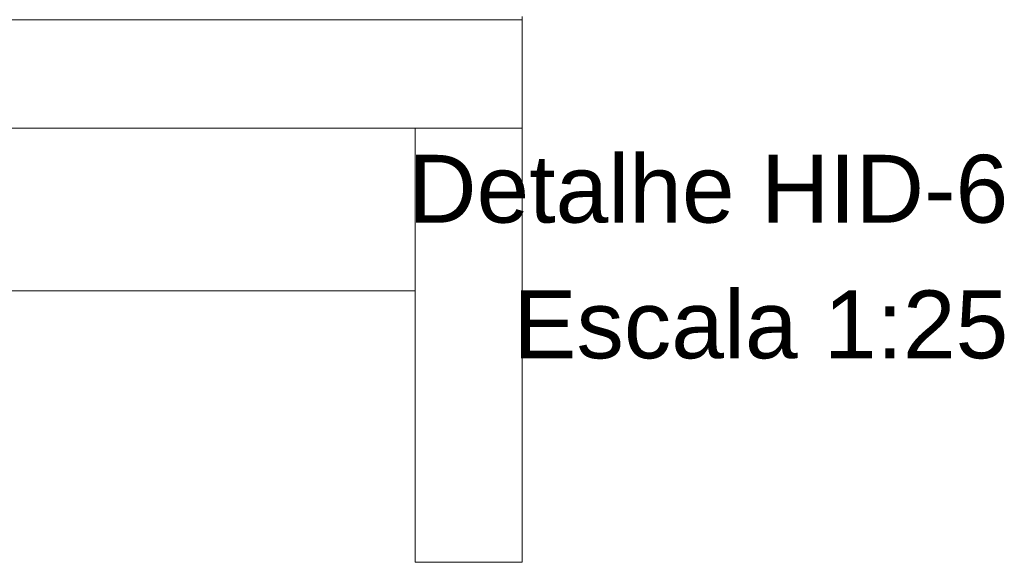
# Model space of a CAD drawing. Header units: millimetres. Extents: x -16331 to -10174, y -4135 to -3584.
# Tile 63 of 256: x -10359.81 to -10355.45, y -4021.47 to -4019.07. Entities that reach past the tile are written whole.
import ezdxf

# ---------------------------------------------------------------- set-up
doc = ezdxf.new("R2010")
doc.units = ezdxf.units.MM
for name, color, linetype, lineweight in [('DI-Elementos externos em corte', 9, 'Continuous', 18), ('DI-Elementos externos em vista', 9, 'Continuous', 5), ('DI-Títulos', 3, 'Continuous', 5), ('IFC-IfcBeam-Contorno', 250, 'Continuous', 5), ('IFC-IfcFooting-Contorno', 250, 'Continuous', 5)]:
    doc.layers.add(name, color=color, linetype=linetype, lineweight=lineweight)
doc.styles.add('Arial', font='arial.ttf', dxfattribs={"height": 100})

msp = doc.modelspace()

# ---------------------------------------------------------------- linework, layer by layer
at = {"layer": 'DI-Elementos externos em corte'}
for p, q in [((-10362.0203, -4019.0718), (-10359.2755, -4019.0718)), ((-10358.0559, -4019.0718), (-10361.1132, -4019.0718)), ((-10359.2755, -4019.0718), (-10358.0559, -4019.0718)), ((-10357.8943, -4019.0718), (-10358.0559, -4019.0718)), ((-10358.0559, -4019.0718), (-10357.5826, -4019.0718)), ((-10357.5826, -4019.0718), (-10357.8943, -4019.0718)), ((-10357.5826, -4019.0718), (-10357.5826, -4019.0582)), ((-10357.5826, -4019.2995), (-10357.5826, -4019.0718)), ((-10357.5826, -4019.5518), (-10357.5826, -4019.2995)), ((-10361.1132, -4019.5518), (-10358.0559, -4019.5518)), ((-10358.0559, -4019.5518), (-10357.8943, -4019.5518)), ((-10357.8943, -4019.5518), (-10357.5826, -4019.5518))]:
    msp.add_line(p, q, dxfattribs=at)
at = {"layer": 'DI-Elementos externos em corte', "lineweight": 5}
for p, q in [((-10362.0203, -4019.0718), (-10359.2755, -4019.0718)), ((-10358.0559, -4019.0718), (-10361.1132, -4019.0718)), ((-10359.2755, -4019.0718), (-10358.0559, -4019.0718)), ((-10357.8943, -4019.0718), (-10358.0559, -4019.0718)), ((-10358.0559, -4019.0718), (-10357.5826, -4019.0718)), ((-10357.5826, -4019.0718), (-10357.8943, -4019.0718)), ((-10357.5826, -4019.0718), (-10357.5826, -4019.0582)), ((-10357.5826, -4019.2995), (-10357.5826, -4019.0718)), ((-10357.5826, -4019.5518), (-10357.5826, -4019.2995)), ((-10361.1132, -4019.5518), (-10358.0559, -4019.5518)), ((-10358.0559, -4019.5518), (-10357.8943, -4019.5518)), ((-10357.8943, -4019.5518), (-10357.5826, -4019.5518))]:
    msp.add_line(p, q, dxfattribs=at)
at = {"layer": 'DI-Elementos externos em vista'}
for p, q in [((-10358.0559, -4020.2717), (-10358.0559, -4019.5518)), ((-10358.0559, -4019.5518), (-10358.0559, -4020.2717)), ((-10357.5826, -4020.9984), (-10357.5826, -4019.5518)), ((-10362.2559, -4020.2717), (-10358.0559, -4020.2717)), ((-10358.0559, -4020.2717), (-10358.0559, -4021.4718)), ((-10357.5826, -4021.4718), (-10357.5826, -4020.9984)), ((-10358.0559, -4021.4718), (-10357.5826, -4021.4718))]:
    msp.add_line(p, q, dxfattribs=at)
at = {"layer": 'IFC-IfcBeam-Contorno', "lineweight": 5}
for p, q in [((-10358.0559, -4020.2717), (-10358.0559, -4019.5518)), ((-10362.2559, -4020.2717), (-10358.0559, -4020.2717))]:
    msp.add_line(p, q, dxfattribs=at)
at = {"layer": 'IFC-IfcFooting-Contorno', "lineweight": 5}
for p, q in [((-10358.0559, -4019.5518), (-10358.0559, -4020.2717)), ((-10357.5826, -4020.9984), (-10357.5826, -4019.5518)), ((-10358.0559, -4020.2717), (-10358.0559, -4021.4718)), ((-10357.5826, -4021.4718), (-10357.5826, -4020.9984)), ((-10358.0559, -4021.4718), (-10357.5826, -4021.4718))]:
    msp.add_line(p, q, dxfattribs=at)

# ---------------------------------------------------------------- texts
at = {"layer": 'DI-Títulos', "char_height": 0.3, "attachment_point": 9, "line_spacing_factor": 0.6, "style": 'Arial'}
for s, insert, width in [('Detalhe HID-6', (-10355.4324, -4019.9737), 5.309909), ('Escala 1:25', (-10355.4324, -4020.5737), 4.379726)]:
    msp.add_mtext(s, dxfattribs=dict(at, insert=insert, width=width))

doc.saveas('drawing.dxf')
